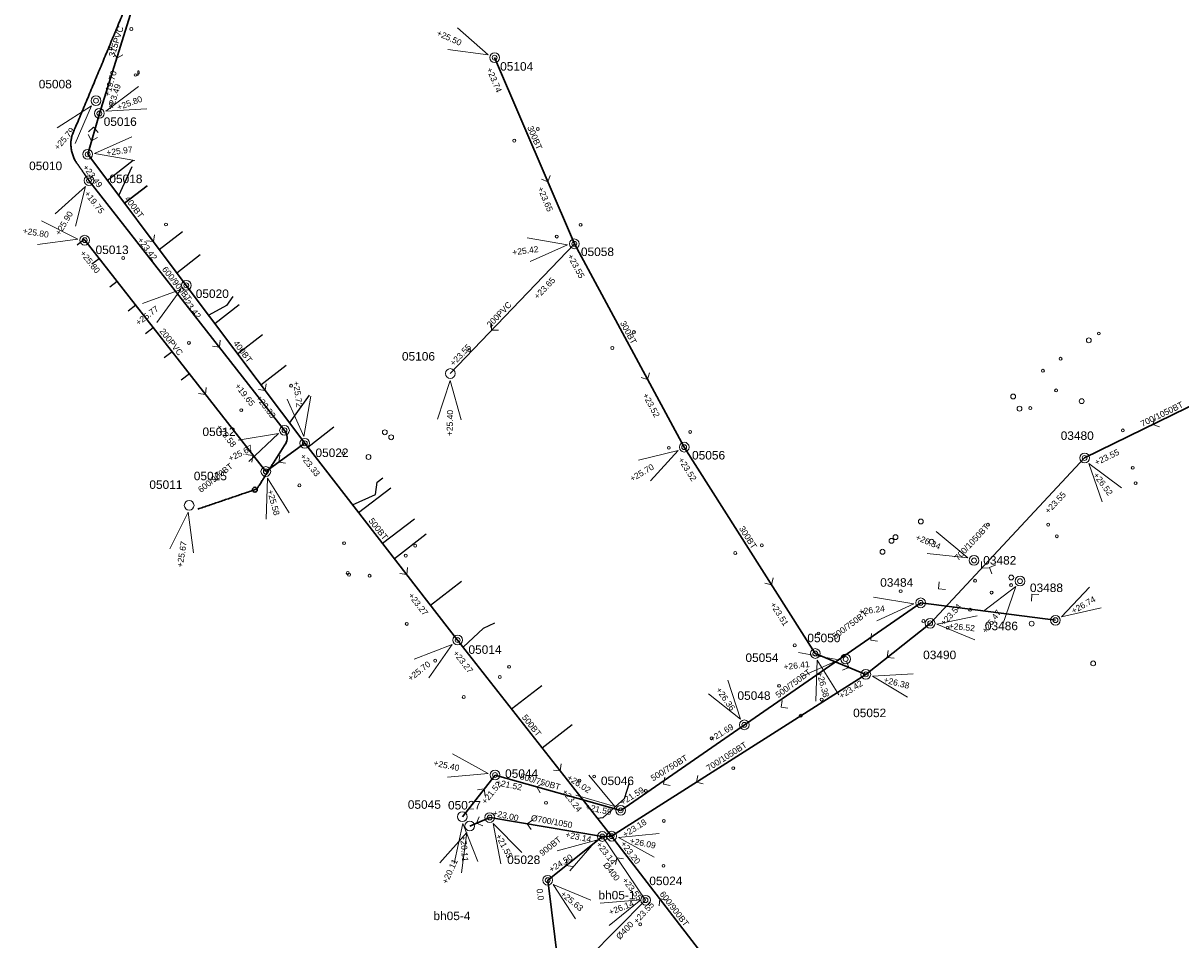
# Model space of a CAD drawing. Header units: metres. Extents: x 196788 to 198093, y 354523 to 355933.
# Tile 14 of 35: x 197233 to 197471, y 355206 to 355394. Entities that reach past the tile are written whole.
import ezdxf

# ---------------------------------------------------------------- set-up
doc = ezdxf.new("R2010")
doc.units = ezdxf.units.M
doc.linetypes.add('DGN Style 3', pattern=[260.437979, 186.027128, -74.410851])
for name, color, linetype, lineweight in [('AFSTROOM', 2, 'Continuous', 0), ('BLINDE PUT', 128, 'Continuous', 30), ('BOB', 7, 'Continuous', 0), ('CODE', 1, 'Continuous', 0), ('DIAM', 7, 'Continuous', 0), ('GMGIS_STRENGEN', 3, 'Continuous', 30), ('inspectie-riool put', 2, 'Continuous', 0), ('kolk', 2, 'Continuous', 0), ('MVD', 5, 'Continuous', 0), ('PUT', 1, 'Continuous', 0), ('putdeksel algemeen', 2, 'Continuous', 0), ('vr-riorioolstreng', 3, 'Continuous', 0)]:
    doc.layers.add(name, color=color, linetype=linetype, lineweight=lineweight)
doc.layers.add('Huisaansluitingen', color=40, linetype='Continuous', true_color=0xffbf00)
doc.styles.get("Standard").update_dxf_attribs({"font": 'arial.ttf'})
doc.styles.add('Style-simplex', font='simplex.shx')

# ---------------------------------------------------------------- blocks, each defined once
blk = doc.blocks.new('S360')
at = {"layer": 'inspectie-riool put', "color": 7, "linetype": 'Continuous', "lineweight": 0}
blk.add_circle((0, 0), 0.5, dxfattribs=at)
blk = doc.blocks.new('S490')
at = {"layer": 'putdeksel algemeen', "color": 7, "linetype": 'Continuous', "lineweight": 0}
blk.add_circle((0, 0), 0.263, dxfattribs=at)
blk.add_circle((0, 0), 0.263, dxfattribs=at)
at = {"layer": 'putdeksel algemeen', "color": 7, "linetype": 'Continuous', "lineweight": 0, "style": 'Style-simplex', "width": 0.428569}
blk.add_text('p', height=1.05, dxfattribs=at).set_placement((0.41, 0.18))
blk = doc.blocks.new('AFSTROOM')
at = {"layer": 'AFSTROOM', "linetype": 'Continuous'}
for q in [(1, 1), (1, -1)]:
    blk.add_line((0, 0), q, dxfattribs=at)
blk = doc.blocks.new('S340')
at = {"layer": 'kolk', "color": 7, "linetype": 'Continuous', "lineweight": 0}
blk.add_circle((0, 0), 0.3, dxfattribs=at)

msp = doc.modelspace()

# ---------------------------------------------------------------- linework, layer by layer
at = {"layer": 'BLINDE PUT'}
msp.add_circle((197280.29, 355298.12), 0.5, dxfattribs=at)
at = {"layer": 'GMGIS_STRENGEN'}
for p, q in [((197245.32, 355349.4), (197282.56, 355301.86)), ((197282.56, 355301.86), (197290.57, 355307.67))]:
    msp.add_line(p, q, dxfattribs=at)
at = {"layer": 'GMGIS_STRENGEN', "linetype": 'DGN Style 3'}
for q in [(197351.77, 355226.86), (197345.12, 355181.06)]:
    msp.add_line((197340.53, 355217.87), q, dxfattribs=at)
at = {"layer": 'GMGIS_STRENGEN', "linetype": 'Continuous', "flags": 128}
for points in [[(197258.99, 355409.54), (197248.34, 355375.45)], [(197329.6, 355386.92), (197346.01, 355348.65)], [(197248.34, 355375.45), (197245.93, 355367.05)], [(197245.93, 355367.05), (197266.2, 355340.12)], [(197246.19, 355361.66), (197286.4, 355310.32)], [(197346.01, 355348.65), (197320.5, 355322)], [(197346.01, 355348.65), (197368.6, 355306.87)], [(197266.2, 355340.12), (197290.57, 355307.67)], [(197493.12, 355325.26), (197450.93, 355304.65)], [(197290.57, 355307.67), (197322.01, 355267.22)], [(197368.6, 355306.87), (197395.55, 355264.46)], [(197450.93, 355304.65), (197419.17, 355270.66)], [(197417.23, 355274.87), (197355.54, 355232.22)], [(197444.94, 355271.3), (197417.23, 355274.87)], [(197419.17, 355270.66), (197405.94, 355260.17)], [(197322.01, 355267.22), (197353.66, 355226.92)], [(197395.55, 355264.46), (197405.94, 355260.17)], [(197405.94, 355260.17), (197353.66, 355226.92)], [(197322.99, 355230.92), (197329.69, 355239.49)], [(197355.54, 355232.22), (197329.69, 355239.49)], [(197328.61, 355230.75), (197324.5, 355229)], [(197351.77, 355226.86), (197328.61, 355230.75)], [(197353.66, 355226.92), (197351.77, 355226.86)], [(197383.44, 355188.23), (197353.66, 355226.92)]]:
    msp.add_lwpolyline(points, dxfattribs=at)
at = {"layer": 'GMGIS_STRENGEN', "extrusion": (0, 0, -1)}
msp.add_arc((-197284.44, 355308.78), 2.49, 142, 211.1093, dxfattribs=at)
at = {"layer": 'GMGIS_STRENGEN'}
for points, weights in [([(197253.2, 355396.05), (197248.09, 355383.78), (197242.97, 355371.5), (197241.72, 355369.03), (197243.36, 355365.73), (197244.78, 355363.7), (197246.19, 355361.66)], [1, 1, 1, 0.908273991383, 1, 1, 1]), ([(197286.57, 355307.5), (197283.76, 355303.07), (197280.95, 355298.63), (197280.72, 355298.24), (197280.29, 355298.12), (197274.42, 355296.13), (197268.56, 355294.13)], [1, 1, 1, 0.952826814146, 1, 1, 1])]:
    msp.add_rational_spline(points, weights, degree=2, knots=[0, 0, 0, 0.333333, 0.333333, 0.666667, 0.666667, 1, 1, 1], dxfattribs=at)
at = {"layer": 'Huisaansluitingen', "flags": 128}
for points in [[(197249.96, 355361.7), (197255.3, 355365.83)], [(197252.31, 355358.58), (197255.08, 355364.53)], [(197260.63, 355347.51), (197265.41, 355351.22)], [(197248.3, 355345.59), (197246.81, 355344.44)], [(197264.25, 355342.72), (197269.09, 355346.48)], [(197251.97, 355340.91), (197250.45, 355339.73)], [(197255.8, 355336.03), (197254.23, 355334.82)], [(197272.07, 355332.3), (197277.08, 355336.19)], [(197259.4, 355331.42), (197257.8, 355330.19)], [(197263.29, 355326.46), (197261.65, 355325.2)], [(197266.84, 355321.93), (197265.16, 355320.65)], [(197287.46, 355311.81), (197291.53, 355317.57)], [(197291.18, 355306.88), (197296.57, 355311.06)], [(197316.43, 355274.4), (197322.83, 355279.36)], [(197333.1, 355253.1), (197339.29, 355257.92)], [(197339.39, 355245.09), (197345.55, 355249.87)]]:
    msp.add_lwpolyline(points, dxfattribs=at)
msp.add_lwpolyline([(197253.51, 355356.98), (197258.15, 355360.58)], close=True, dxfattribs=at)
at = {"layer": 'Huisaansluitingen'}
for points in [[(197245.32, 355349.4), (197245.21, 355349.54), (197243.75, 355348.41)], [(197275.79, 355337.85), (197274.47, 355335.96), (197270.81, 355333.98)], [(197276.76, 355326.06), (197276.76, 355326.06), (197281.87, 355330.02)], [(197281.56, 355319.66), (197281.56, 355319.66), (197286.77, 355323.7)], [(197300.41, 355295.01), (197300.41, 355295.01), (197305.1, 355297.15), (197305.43, 355299.65), (197306.63, 355300.59)], [(197301.64, 355293.43), (197301.64, 355293.43), (197308.25, 355298.5)], [(197306.54, 355287.12), (197306.54, 355287.12), (197313.12, 355292.16)], [(197309, 355283.96), (197309, 355283.96), (197315.53, 355289.04)], [(197323.15, 355265.76), (197327.35, 355269.65), (197329.63, 355270.79)], [(197350.73, 355230.65), (197351.93, 355230.73), (197356.33, 355234.67), (197357.35, 355237.87)]]:
    msp.add_lwpolyline(points, dxfattribs=at)
at = {"layer": 'MVD', "linetype": 'Continuous'}
for p, q in [((197328.31, 355387.51), (197322, 355393.05)), ((197319.98, 355388.57), (197328.31, 355387.51)), ((197256.36, 355381.01), (197249.67, 355375.93)), ((197246.72, 355377), (197239.63, 355372.48)), ((197243.36, 355369.29), (197246.72, 355377)), ((197249.67, 355375.93), (197258.06, 355376.39)), ((197255, 355370.65), (197247.34, 355367.22)), ((197247.34, 355367.22), (197255.61, 355365.78)), ((197245.46, 355360.45), (197239.22, 355354.83)), ((197243.43, 355352.3), (197245.46, 355360.45)), ((197243.92, 355349.64), (197236.4, 355353.37)), ((197235.59, 355348.53), (197243.92, 355349.64)), ((197344.61, 355348.47), (197336.33, 355349.9)), ((197336.95, 355345.02), (197344.61, 355348.47)), ((197265.07, 355339.27), (197257.17, 355336.41)), ((197260.12, 355332.48), (197265.07, 355339.27)), ((197320.47, 355320.59), (197317.84, 355312.61)), ((197322.75, 355312.5), (197320.47, 355320.59)), ((197286.92, 355316.73), (197290.39, 355309.07)), ((197290.39, 355309.07), (197291.79, 355317.36)), ((197285.14, 355309.68), (197276.85, 355308.28)), ((197279.06, 355303.89), (197285.14, 355309.68)), ((197367.38, 355306.16), (197359.21, 355304.21)), ((197361.69, 355299.97), (197367.38, 355306.16)), ((197458.52, 355298.52), (197451.77, 355303.51)), ((197451.77, 355303.51), (197454.57, 355295.6)), ((197282.93, 355300.5), (197282.65, 355292.1)), ((197287.39, 355293.38), (197282.93, 355300.5)), ((197266.57, 355293.5), (197262.85, 355285.97)), ((197267.69, 355285.18), (197266.57, 355293.5)), ((197426.89, 355284.14), (197420.44, 355289.52)), ((197418.54, 355284.99), (197426.89, 355284.14)), ((197436.82, 355278.2), (197430.11, 355273.14)), ((197434.08, 355270.26), (197436.82, 355278.2)), ((197451.93, 355278.11), (197446.17, 355272)), ((197415.83, 355274.68), (197407.54, 355276.05)), ((197408.19, 355271.18), (197415.83, 355274.68)), ((197446.17, 355272), (197454.36, 355273.84)), ((197428.82, 355272.19), (197420.58, 355270.52)), ((197420.58, 355270.52), (197428.34, 355267.3)), ((197320.9, 355266.34), (197313.06, 355263.33)), ((197316.08, 355259.46), (197320.9, 355266.34)), ((197400.38, 355263.15), (197392.12, 355264.65)), ((197392.69, 355259.77), (197400.38, 355263.15)), ((197395.92, 355263.1), (197395.63, 355254.7)), ((197400.38, 355255.98), (197395.92, 355263.1)), ((197415.7, 355260.25), (197407.31, 355259.83)), ((197407.31, 355259.83), (197414.5, 355255.48)), ((197377.59, 355258.96), (197380.16, 355250.96)), ((197380.16, 355250.96), (197373.56, 355256.15)), ((197328.31, 355239.79), (197320.95, 355243.84)), ((197319.94, 355239.03), (197328.31, 355239.79)), ((197354.36, 355232.99), (197348.98, 355239.45)), ((197346.29, 355235.34), (197354.36, 355232.99)), ((197323.1, 355229.51), (197321.28, 355221.31)), ((197326.18, 355221.69), (197323.1, 355229.51)), ((197335.21, 355223.56), (197329.28, 355229.5)), ((197329.28, 355229.5), (197330.87, 355221.26)), ((197323.92, 355227.71), (197318.36, 355221.41)), ((197322.83, 355219.38), (197323.92, 355227.71)), ((197350.57, 355226.11), (197342.46, 355223.93)), ((197345.06, 355219.77), (197350.57, 355226.11)), ((197363.43, 355227.45), (197355.06, 355226.64)), ((197355.06, 355226.64), (197362.45, 355222.63)), ((197349.37, 355213.74), (197341.62, 355216.97)), ((197341.62, 355216.97), (197346.24, 355209.95)), ((197359.67, 355213.87), (197351.3, 355213.15)), ((197353.14, 355208.59), (197359.67, 355213.87))]:
    msp.add_line(p, q, dxfattribs=at)
at = {"layer": 'PUT', "linetype": 'Continuous'}
for centre in [(197329.6, 355386.92), (197247.63, 355378.07), (197248.34, 355375.45), (197245.93, 355367.05), (197246.19, 355361.66), (197245.32, 355349.4), (197346.01, 355348.65), (197266.2, 355340.12), (197320.5, 355322), (197286.4, 355310.32), (197290.57, 355307.67), (197368.6, 355306.87), (197450.93, 355304.65), (197282.56, 355301.86), (197266.8, 355294.9), (197428.2, 355283.59), (197437.65, 355279.34), (197417.23, 355274.87), (197419.17, 355270.66), (197444.94, 355271.3), (197322.01, 355267.22), (197395.55, 355264.46), (197401.79, 355263.32), (197405.94, 355260.17), (197380.97, 355249.8), (197329.69, 355239.5), (197355.54, 355232.22), (197322.99, 355230.92), (197328.61, 355230.75), (197324.5, 355229), (197351.77, 355226.86), (197353.68, 355226.92), (197340.53, 355217.87), (197360.65, 355213.76)]:
    msp.add_circle(centre, 1, dxfattribs=at)
at = {"layer": 'vr-riorioolstreng'}
msp.add_line((197360.65, 355213.76), (197351.77, 355226.86), dxfattribs=at)
at = {"layer": 'vr-riorioolstreng', "flags": 128}
msp.add_lwpolyline([(197360.65, 355213.76), (197349, 355202), (197347.48, 355185.78)], dxfattribs=at)

# ---------------------------------------------------------------- block references
at = {"layer": 'AFSTROOM'}
for p, rotation in [((197251.89, 355386.81), 72.60000000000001), ((197246.74, 355369.85), 74), ((197247.15, 355372.6), 265), ((197340.54, 355361.41), 113.2), ((197259.44, 355349.1), 127), ((197329, 355330.88), 46.3), ((197273, 355327.43), 128.1), ((197361.07, 355320.8), 118.4), ((197270.15, 355317.71), 128.1), ((197282.44, 355318.49), 126.9), ((197464.99, 355311.52), 26), ((197279.87, 355305.18), 218.1999999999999), ((197285.23, 355303.8), 36), ((197429.76, 355281.99), 47), ((197431.35, 355282.17), 335.8), ((197311.53, 355280.7), 127.9), ((197386.57, 355278.6), 122.4), ((197420.89, 355277.78), 38.49999999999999), ((197440.08, 355276.66), 312.2), ((197406.94, 355267.17), 36.8), ((197410.35, 355263.67), 38.4), ((197402.48, 355261.6), 157.6), ((197388.51, 355253.43), 36.7), ((197343.12, 355240.35), 128.2), ((197338.31, 355237.07), 344.3), ((197364.32, 355237.64), 31.7), ((197371.1, 355238.01), 32.49999999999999), ((197327.46, 355236.64), 232), ((197325.87, 355229.58), 23.1), ((197336.33, 355229.45), 350.4999999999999), ((197352.4, 355226.88), 1.799999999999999), ((197344.27, 355220.87), 38.7), ((197354.73, 355222.5), 304.1), ((197363.6, 355214.02), 307.6)]:
    msp.add_blockref('AFSTROOM', p, dxfattribs=dict(at, rotation=rotation))
at = {"layer": 'inspectie-riool put', "color": 7, "linetype": 'Continuous', "lineweight": 0}
for p in [(197329.6, 355386.92), (197247.63, 355378.07), (197248.34, 355375.45), (197245.93, 355367.05), (197246.19, 355361.66), (197245.32, 355349.4), (197245.32, 355349.4), (197245.32, 355349.4), (197245.32, 355349.4), (197245.32, 355349.4), (197245.32, 355349.4), (197245.32, 355349.4), (197346.01, 355348.65), (197266.2, 355340.12), (197451.81, 355328.82), (197436.24, 355317.28), (197450.33, 355316.32), (197437.54, 355314.77), (197286.4, 355310.32), (197307.04, 355309.93), (197308.34, 355308.9), (197290.57, 355307.67), (197368.6, 355306.87), (197303.67, 355304.84), (197450.93, 355304.65), (197282.56, 355301.86), (197417.26, 355291.6), (197411.22, 355287.62), (197412.05, 355288.38), (197419.48, 355287.43), (197409.38, 355285.37), (197428.2, 355283.59), (197435.85, 355280.09), (197437.65, 355279.34), (197417.23, 355274.87), (197419.17, 355270.66), (197440.05, 355270.59), (197444.94, 355271.3), (197322.01, 355267.22), (197395.55, 355264.46), (197401.79, 355263.32), (197452.69, 355262.43), (197405.94, 355260.17), (197380.97, 355249.8), (197329.69, 355239.49), (197328.61, 355230.75), (197355.54, 355232.22), (197351.77, 355226.86), (197353.68, 355226.92), (197340.53, 355217.87), (197360.65, 355213.76)]:
    msp.add_blockref('S360', p, dxfattribs=at)
at = {"layer": 'kolk', "color": 7, "linetype": 'Continuous', "lineweight": 0}
for p in [(197254.9, 355392.8), (197250.64, 355388.79), (197250.7, 355377.4), (197338.5, 355372.25), (197333.64, 355369.86), (197262.03, 355352.63), (197347.29, 355352.55), (197342.39, 355350.14), (197253.23, 355345.74), (197358.25, 355330.52), (197453.86, 355330.22), (197266.75, 355328.29), (197324.38, 355326.82), (197353.82, 355327.25), (197445.99, 355325.03), (197442.37, 355322.57), (197287.76, 355319.48), (197445.07, 355318.53), (197277.51, 355314.47), (197439.77, 355314.9), (197369.83, 355309.99), (197458.79, 355310.3), (197365.44, 355306.73), (197298.52, 355305.64), (197460.84, 355302.62), (197461.42, 355299.46), (197289.46, 355299.02), (197431.05, 355290.93), (197443.44, 355290.94), (197445.22, 355288.55), (197298.66, 355287.14), (197313.27, 355286.62), (197379.1, 355285.11), (197384.56, 355286.69), (197311.33, 355284.57), (197299.4, 355281), (197299.67, 355280.67), (197303.9, 355280.45), (197428.41, 355279.42), (197435.82, 355278.52), (197413.11, 355277.27), (197431.8, 355276.98), (197427.38, 355273.45), (197417.78, 355271.14), (197311.53, 355270.55), (197396.22, 355268.57), (197422.76, 355269.73), (197391.33, 355266.14), (197317.39, 355262.99), (197332.59, 355261.73), (197330.68, 355259.63), (197388.1, 355257.81), (197323.26, 355255.52), (197396.86, 355255), (197392.55, 355251.68), (197374.24, 355247.05), (197378.68, 355240.9), (197347.03, 355238.34), (197350.08, 355239.18), (197360.68, 355236.22), (197340.18, 355233.77), (197364.4, 355230.06), (197364.33, 355220.83), (197359.54, 355208.81)]:
    msp.add_blockref('S340', p, dxfattribs=at)
at = {"layer": 'putdeksel algemeen', "color": 7, "linetype": 'Continuous', "lineweight": 0}
msp.add_blockref('S490', (197255.75, 355383.35), dxfattribs=at)

# ---------------------------------------------------------------- texts
at = {"layer": 'BOB'}
for s, rotation, p in [('+19.70', 74, (197250.45, 355378.83)), ('+23.74', 293.2, (197327.89, 355384.56)), ('+23.49', 72.6, (197251.17, 355376.13)), ('+23.49', 307, (197244.84, 355364.35)), ('+19.75', 308.1, (197245.15, 355358.94)), ('+23.65', 293.2, (197338.39, 355360.07)), ('+23.42', 307, (197256.08, 355349.41)), ('+25.80', 308.1, (197244.27, 355346.68)), ('+23.55', 298.4, (197344.52, 355346.14)), ('+23.65', 46.3, (197338.48, 355337.17)), ('+23.42', 306.9, (197265.1, 355337.42)), ('+23.55', 46.3, (197321.18, 355323.43)), ('+19.65', 308.1, (197276.11, 355319.4)), ('+23.33', 306.9, (197280.46, 355316.97)), ('+23.52', 298.4, (197359.98, 355317.56)), ('+25.58', 308.1, (197272.27, 355310.95)), ('+23.33', 307.9, (197289.51, 355304.95)), ('+23.52', 302.4, (197367.29, 355304.27)), ('+23.55', 26, (197453.37, 355303.06)), ('+23.55', 47, (197443.54, 355293.08)), ('+23.27', 307.9, (197311.75, 355276.34)), ('+23.51', 302.4, (197386.2, 355274.52)), ('+23.54', 47, (197422.03, 355270.04)), ('+23.27', 308.2, (197320.97, 355264.49)), ('+23.42', 32.5, (197400.93, 355255.09)), ('+21.69', 31.7, (197374.3, 355246.21)), ('+21.52', 51.1045, (197327.76, 355233.37)), ('+21.52', 347.9881, (197329.82, 355237.41)), ('+23.24', 308.2, (197343.37, 355235.99)), ('+21.59', 31.7, (197355.9, 355233.23)), ('+21.59', 347.9881, (197348.25, 355232.36)), ('+23.00', 348.1988, (197329.11, 355231.1)), ('+23.18', 32.5, (197356.45, 355226.59)), ('+23.14', 348.1988, (197344.07, 355226.7)), ('+23.20', 307.6, (197355.42, 355225.31)), ('+23.14', 307.6, (197350.42, 355225.2)), ('+23.55', 307.6, (197355.76, 355217.82)), ('0.0', 277.1, (197338.23, 355216.07)), ('+23.55', 47.5593, (197358.89, 355208.79))]:
    msp.add_text(s, height=1.25, rotation=rotation, dxfattribs=at).set_placement(p)
at = {"layer": 'CODE'}
for s, p in [('05104', (197330.75, 355384.24)), ('05008', (197235.86, 355380.6)), ('05016', (197249.22, 355372.89)), ('05010', (197233.88, 355363.8)), ('05018', (197250.39, 355361.13)), ('05013', (197247.55, 355346.55)), ('05058', (197347.36, 355346.14)), ('05020', (197268.15, 355337.53)), ('05106', (197310.55, 355324.66)), ('05012', (197269.53, 355309.15)), ('03480', (197446.02, 355308.36)), ('05022', (197292.77, 355304.84)), ('05056', (197370.21, 355304.33)), ('05011', (197258.61, 355298.29)), ('05015', (197267.75, 355300.07)), ('03482', (197430.09, 355282.74)), ('03484', (197408.9, 355278.18)), ('03488', (197439.69, 355277.09)), ('03486', (197430.43, 355269.25)), ('05050', (197393.92, 355266.78)), ('05014', (197324.23, 355264.39)), ('05054', (197381.19, 355262.73)), ('03490', (197417.73, 355263.3)), ('05048', (197379.55, 355254.94)), ('05052', (197403.33, 355251.38)), ('05044', (197331.76, 355238.91)), ('05046', (197351.47, 355237.42)), ('05045', (197311.76, 355232.55)), ('05027', (197320.02, 355232.41)), ('05028', (197332.19, 355221.2)), ('05024', (197361.42, 355216.86)), ('bh05-1', (197350.96, 355213.93)), ('bh05-4', (197317.03, 355209.67))]:
    msp.add_text(s, height=1.75, dxfattribs=at).set_placement(p)
at = {"layer": 'DIAM'}
for s, rotation, p in [('315PVC', 72.6, (197251.4, 355386.92)), ('300BT', 293.2, (197336.29, 355372.58)), ('400BT', 307, (197253.46, 355357.88)), ('600/900BT', 308.1, (197261.14, 355343.38)), ('200PVC', 46.3, (197328.74, 355331.34)), ('300BT', 298.4, (197355.36, 355332.4)), ('200PVC', 308.1, (197260.63, 355330.66)), ('400BT', 306.9, (197275.78, 355328.2)), ('700/1050BT', 26, (197462.82, 355311.01)), ('600/900BT', 38.2, (197269.22, 355297.44)), ('500BT', 307.9, (197303.62, 355291.7)), ('300BT', 302.4, (197379.81, 355290.16)), ('700/1050BT', 47, (197424.94, 355283.42)), ('500/750BT', 36.8, (197399.61, 355267.31)), ('500/750BT', 36.7, (197387.94, 355255.25)), ('500BT', 308.2, (197335.15, 355251.31)), ('700/1050BT', 32.5, (197373.62, 355240.23)), ('500/750BT', 31.7, (197362.19, 355238.17)), ('500/750BT', 344.3, (197334.71, 355238.68)), ('%%C700/1050', 349.8158, (197336.99, 355230.1)), ('900BT', 38.7, (197339.43, 355222.76)), ('%%C400', 307.6, (197351.86, 355220.98)), ('600/900BT', 307.6, (197363.47, 355215.01)), ('%%C400', 46.7535, (197355.36, 355205.58))]:
    msp.add_text(s, height=1.25, rotation=rotation, dxfattribs=at).set_placement(p)
at = {"layer": 'MVD'}
for s, rotation, p in [('+25.50', 335.7, (197317.56, 355391.53)), ('+25.80', 20.1, (197252.23, 355376.07)), ('+25.79', 49.5, (197239.85, 355367.8)), ('+25.97', 7.1, (197249.86, 355366.78)), ('+25.90', 59, (197240.21, 355350.25)), ('+25.80', 350.6, (197232.5, 355350.77)), ('+25.42', 7.2, (197333.34, 355346.29)), ('+25.77', 36.9, (197256.36, 355331.79)), ('+25.72', 277.4, (197288.17, 355320.34)), ('+25.40', 88.8, (197320.97, 355309.12)), ('+25.67', 26.6, (197275.23, 355303.88)), ('+25.70', 30.4, (197357.88, 355299.71)), ('+26.52', 306.5, (197452.62, 355301.1)), ('+25.58', 285.1, (197282.84, 355297.93)), ('+26.34', 337.2, (197416.05, 355287.89)), ('+25.67', 80.7, (197265.46, 355282.08)), ('+26.74', 29.7, (197448.67, 355272.56)), ('+26.24', 7.6, (197404.58, 355272.41)), ('+26.47', 54, (197430.69, 355268.49)), ('+26.52', 354.5, (197422.95, 355269.53)), ('+25.70', 38, (197312.33, 355258.7)), ('+26.41', 6.7, (197389.1, 355261.06)), ('+26.38', 285.1, (197395.83, 355260.53)), ('+26.38', 345.9, (197409.5, 355258.5)), ('+26.36', 304.838, (197375.05, 355256.98)), ('+25.40', 348.1, (197316.95, 355241.41)), ('+26.02', 326.8, (197344.36, 355238.64)), ('+20.11', 274.5, (197322.54, 355227.01)), ('+21.55', 298, (197329.76, 355226.98)), ('+26.09', 348.5, (197357.32, 355225.42)), ('+20.11', 65.6, (197319.86, 355216.97)), ('+24.50', 32.1, (197341.26, 355219.4)), ('+25.63', 320.4, (197343.03, 355214.83)), ('+26.14', 22, (197353.39, 355210.64))]:
    msp.add_text(s, height=1.25, rotation=rotation, dxfattribs=at).set_placement(p)

doc.saveas('drawing.dxf')
